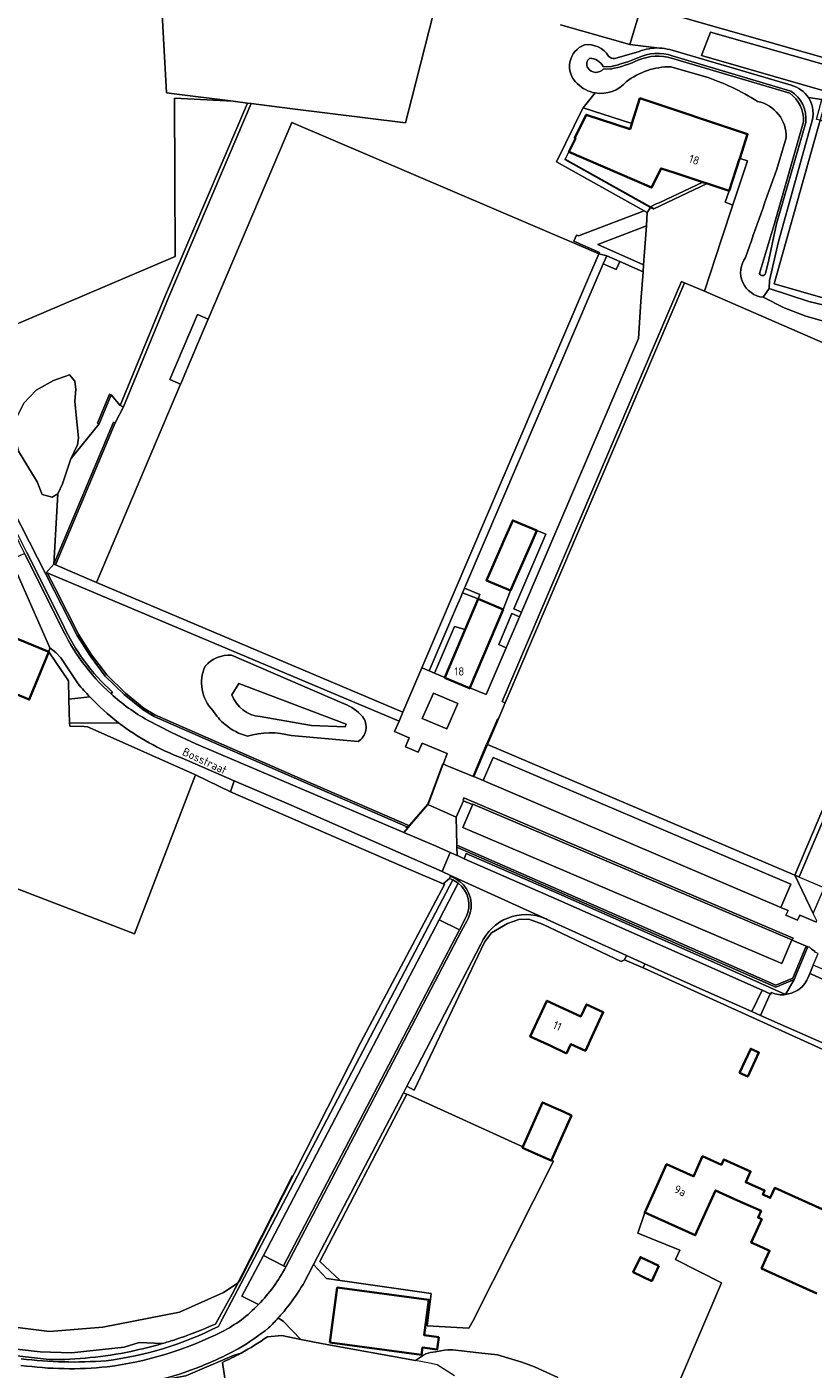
# Model space of a CAD drawing. Extents: x 184422 to 186971, y 345860 to 349088.
# Tile 19 of 59: x 185790 to 185960, y 346821 to 347111. Entities that reach past the tile are written whole.
import ezdxf
from ezdxf.enums import TextEntityAlignment as Align

# ---------------------------------------------------------------- set-up
doc = ezdxf.new("R2010")
doc.units = 0
for name, color, linetype, lineweight in [('B-WE-GR-BEPLANTING_CULTUUR_BOSPLANTSOEN-GV', 90, 'Continuous', 18), ('B-WE-GR-BEPLANTING_CULTUUR_HEESTERS-GV', 90, 'Continuous', 18), ('B-WE-GR-BOUWLAND-GV', 80, 'Continuous', 13), ('B-WE-GR-GRAS-GV', 60, 'Continuous', 13), ('B-WE-GW-TALUD_KRUIN-G', 90, 'Continuous', 18), ('B-WE-IE-TERREINAFSCHEIDING_KUNSTMATIG_HEKWERK-G', 20, 'IE-TERREINAFSCHEIDING-KUNSTMATIG', 18), ('B-WE-IE-TERREINAFSCHEIDING_KUNSTMATIG_MUUR-G', 90, 'IE-TERREINAFSCHEIDING-KUNSTMATIG-DICHT', 18), ('B-WE-IE-TERREINAFSCHEIDING_KUNSTMATIG_MUUR-GV', 90, 'Continuous', 18), ('B-WE-OG-BEBOUWING-GV', 7, 'Continuous', 35), ('B-WE-OG-BEBOUWING-T18', 1, 'Continuous', 18), ('B-WE-OG-BEBOUWING_SCHUUR-GV', 7, 'Continuous', 35), ('B-WE-OG-TERREIN_CULTUURSCHEIDING-GV', 7, 'Continuous', 18), ('B-WE-OG-TERREIN_ERF-GV', 7, 'Continuous', 18), ('B-WE-OG-TOPOGRAFIE-T18', 1, 'Continuous', 18), ('B-WE-OG-WEG-GV', 7, 'Continuous', 18), ('B-WE-VH-VERHARDING_ASFALT-GV', 252, 'Continuous', 18), ('B-WE-VH-VERHARDING_BETON-GV', 252, 'Continuous', 18), ('B-WE-VH-VERHARDING_BETONSTRAATSTEEN-GV', 252, 'Continuous', 18), ('B-WE-VH-VERHARDING_GRASBETONSTEEN-GV', 70, 'Continuous', 18), ('B-WE-VH-VERHARDING_HALFVERHARDING-GV', 252, 'Continuous', 18), ('B-WE-VH-VERHARDING_HALFVERHARDING_GRIND-GV', 252, 'Continuous', 18), ('B-WE-VH-VERHARDING_OPEN-GV', 252, 'Continuous', 18), ('B-WE-VH-VERHARDING_TEGEL-GV', 252, 'Continuous', 18)]:
    doc.layers.add(name, color=color, linetype=linetype, lineweight=lineweight)
doc.styles.add('NLCS-ISO-M1000-T18', font='NLCS-ISO.ttf', dxfattribs={"height": 1.8})
doc.linetypes.add('IE-TERREINAFSCHEIDING-KUNSTMATIG', pattern='A,4,[82,NLCS.SHX,S=0.75,R=90,X=0,Y=0],4,-2', length=10)
doc.linetypes.add('IE-TERREINAFSCHEIDING-KUNSTMATIG-DICHT', pattern='A,8,-1,[82,NLCS.SHX,S=0.75,R=90,X=0,Y=0],-1', length=10)

msp = doc.modelspace()

# ---------------------------------------------------------------- linework, layer by layer
at = {"layer": 'B-WE-GR-BEPLANTING_CULTUUR_BOSPLANTSOEN-GV', "flags": 128}
for points in [[(185770.043, 347039.923), (185770.172, 347039.644), (185788.298, 347047.383), (185822.107, 347061.819), (185821.959, 347096.008), (185834.659, 347095.369), (185821.856, 347096.975), (185820.196, 347097.183), (185817.703, 347142.976), (185813.315, 347142.683), (185808.541, 347142.506), (185805.403, 347142.154), (185785.35, 347139.655), (185777.542, 347139.07), (185764.353, 347138.174), (185759.487, 347137.771), (185755.932, 347137.057), (185755.437, 347137.105), (185787.598, 347048.943)], [(185907.67, 346891.437), (185906.75, 346889.439), (185906.443, 346889.58), (185903.446, 346890.958), (185898.903, 346893.047), (185902.481, 346900.828), (185909.84, 346897.418), (185911.072, 346900.015), (185914.688, 346898.312), (185912.558, 346893.789), (185910.811, 346889.99)], [(185875.599, 346825.84), (185875.379, 346824.218), (185855.531, 346826.888), (185857.14, 346838.757), (185876.988, 346836.087), (185875.955, 346828.468), (185879.112, 346828.038), (185878.766, 346825.396)]]:
    msp.add_lwpolyline(points, close=True, dxfattribs=at)
for points in [[(185964.368, 346889.244), (185923.33, 346907.9), (185919.261, 346909.642), (185918.567, 346909.267), (185901.514, 346917.348), (185898.564, 346918.488), (185896.399, 346918.393), (185893.948, 346917.488), (185890.529, 346915.516), (185889.002, 346913.508), (185873.759, 346881.488), (185872.198, 346882.307), (185871.453, 346880.887), (185872.168, 346880.636), (185873.859, 346879.865), (185897.269, 346869.187)], [(185897.269, 346869.187), (185901.555, 346878.807), (185906.122, 346876.772), (185907.802, 346876.023), (185903.491, 346866.349), (185903.926, 346866.151), (185886.464, 346831.491), (185885.605, 346829.979), (185876.599, 346830.499), (185877.458, 346837.507), (185857.807, 346840.284), (185854.809, 346840.707), (185851.992, 346843.753), (185849.753, 346839.471)], [(185926.736, 346808.211), (185940.24, 346839.81), (185930.319, 346844.862), (185931.249, 346846.882), (185922.18, 346850.557), (185923.653, 346855.009), (185926.307, 346860.892), (185928.363, 346865.45), (185934.088, 346862.867), (185934.197, 346862.818), (185936.171, 346867.194), (185940.245, 346865.356), (185940.763, 346866.505), (185946.552, 346863.894), (185945.503, 346861.569), (185949.56, 346859.74), (185949.185, 346858.91), (185950.205, 346858.45), (185950.808, 346858.178), (185951.795, 346860.366), (185967.929, 346853.088)], [(185844.397, 346832.209), (185845.534, 346831.4), (185849.243, 346827.541), (185851.528, 346827.112), (185854.107, 346826.627), (185874.081, 346822.988), (185875.783, 346824.185), (185876.288, 346824.459), (185877.313, 346824.706), (185878.368, 346824.872), (185879.514, 346825.091), (185880.313, 346825.243), (185881.054, 346825.318), (185882.176, 346825.329), (185887.751, 346824.671), (185891.793, 346824.196), (185894.924, 346823.312), (185897.049, 346822.67), (185899.822, 346821.628), (185904.838, 346819.289)]]:
    msp.add_lwpolyline(points, dxfattribs=at)
at = {"layer": 'B-WE-GR-BEPLANTING_CULTUUR_BOSPLANTSOEN-GV'}
for points in [[(185849.753, 346839.471, -0.033248), (185846.346, 346834.514)], [(185846.346, 346834.514, -0.0169248), (185844.397, 346832.209)]]:
    msp.add_lwpolyline(points, format="xyb", dxfattribs=at)
at = {"layer": 'B-WE-GR-BEPLANTING_CULTUUR_HEESTERS-GV', "flags": 128}
for points in [[(185810.179, 347029.56), (185810.918, 347029.254), (185820.758, 347053.066), (185838.539, 347094.882), (185837.721, 347094.985), (185820.032, 347053.404)], [(185808.261, 347031.852), (185807.891, 347032.004), (185805.32, 347025.758), (185805.69, 347025.606)], [(185796.241, 346995.107), (185809.138, 347025.78), (185808.769, 347025.936), (185795.872, 346995.263)], [(185794.063, 346993.2), (185795.932, 346989.558), (185800.93, 346979.785), (185803.699, 346975.382), (185806.977, 346971.012), (185811.071, 346967.04), (185815.164, 346963.711), (185817.515, 346962.289), (185817.695, 346962.21), (185817.697, 346962.209), (185849.463, 346948.321), (185872.4, 346938.356), (185872.489, 346938.318), (185872.753, 346938.622), (185849.595, 346948.7), (185817.699, 346962.646), (185815.396, 346964.038), (185811.334, 346967.342), (185807.279, 346971.277), (185804.027, 346975.611), (185801.278, 346979.982), (185796.213, 346989.887), (185794.403, 346993.402)], [(185923.649, 346916.622), (185883.024, 346934.462), (185883.034, 346934.021), (185883.146, 346933.972), (185905.241, 346924.312), (185937.481, 346910.078), (185951.966, 346903.726), (185955.947, 346905.378), (185958.855, 346912.313), (185958.491, 346912.499), (185955.642, 346905.685), (185951.97, 346904.161)]]:
    msp.add_lwpolyline(points, close=True, dxfattribs=at)
at = {"layer": 'B-WE-GR-BOUWLAND-GV', "flags": 128}
for points in [[(185817.703, 347142.976), (185820.196, 347097.183), (185821.856, 347096.975), (185834.659, 347095.369), (185837.721, 347094.985), (185838.539, 347094.882), (185846.911, 347093.832), (185871.879, 347090.7), (185873.24, 347096.017), (185879.85, 347121.846)], [(185771.234, 346832.233), (185794.928, 346829.25), (185806.473, 346830.192), (185823.018, 346833.441), (185832.581, 346837.722), (185835.693, 346839.805), (185835.957, 346839.983), (185862.155, 346891.726), (185880.37, 346925.936), (185880.066, 346926.07), (185873.127, 346929.073), (185834.043, 346945.99), (185826.486, 346949.713), (185813.279, 346915.285), (185751.126, 346939.18)]]:
    msp.add_lwpolyline(points, dxfattribs=at)
at = {"layer": 'B-WE-GR-GRAS-GV', "flags": 128}
msp.add_lwpolyline([(185855.606, 346842.345), (185857.807, 346840.284), (185877.458, 346837.507), (185876.599, 346830.499), (185885.605, 346829.979), (185886.464, 346831.491), (185903.926, 346866.151), (185903.491, 346866.349), (185903.436, 346866.226), (185901.757, 346866.974), (185897.19, 346869.009), (185897.269, 346869.187), (185873.859, 346879.865), (185872.168, 346880.636), (185853.413, 346844.4)], close=True, dxfattribs=at)
for points in [[(185819.292, 346826.663), (185814.305, 346826.893), (185811.038, 346825.913), (185799.649, 346824.665), (185792.896, 346824.906), (185760.993, 346828.468), (185722.804, 346832.58), (185692.14, 346836.056), (185691.101, 346835.634), (185689.865, 346835.131), (185794.873, 346823.199)], [(185904.838, 346819.289), (185899.822, 346821.628), (185897.049, 346822.67), (185894.924, 346823.312), (185891.793, 346824.196), (185887.751, 346824.671), (185882.176, 346825.329), (185881.054, 346825.318), (185880.313, 346825.243), (185879.514, 346825.091), (185878.368, 346824.872), (185877.313, 346824.706), (185876.288, 346824.459), (185875.783, 346824.185), (185874.081, 346822.988), (185854.107, 346826.627), (185851.528, 346827.112), (185849.243, 346827.541), (185845.127, 346828.415), (185842.044, 346828.155)], [(185834.343, 346823.931), (185824.365, 346819.65), (185820.037, 346818.891), (185816.864, 346818.411)], [(185817.795, 346815.169), (185832.813, 346819.163), (185832.336, 346822.601)], [(185832.336, 346822.601), (185832.813, 346819.163)]]:
    msp.add_lwpolyline(points, dxfattribs=at)
at = {"layer": 'B-WE-GR-GRAS-GV'}
for points in [[(185812.494, 346824.968, 0.0189014), (185819.292, 346826.663)], [(185842.044, 346828.155, -0.0312776), (185836.385, 346824.593)], [(185794.873, 346823.199, 0.0267497), (185803.731, 346823.614)], [(185803.731, 346823.614, 0.0266833), (185812.494, 346824.968)], [(185832.336, 346822.601, 0.0211117), (185836.385, 346824.593)], [(185836.385, 346824.593, -0.0211117), (185832.336, 346822.601)], [(185836.385, 346824.593, 0.0459412), (185834.343, 346823.931)]]:
    msp.add_lwpolyline(points, format="xyb", dxfattribs=at)
at = {"layer": 'B-WE-GW-TALUD_KRUIN-G'}
for points in [[(185910.636, 347107.571, 0.5655643), (185909.022, 347099.214)], [(185915.827, 347105.153, 0.2927173), (185910.636, 347107.571)], [(185917.211, 347104.643, -0.2858126), (185915.827, 347105.153)], [(185926.823, 347106.881, 0.1106808), (185922.432, 347106.113)], [(185929.041, 347106.53, 0.0554926), (185926.823, 347106.881)], [(185919.653, 347099.593, -0.1650051), (185929.308, 347102.839)], [(185909.022, 347099.214, 0.1563118), (185912.932, 347097.169)], [(185912.932, 347097.169, 0.2645319), (185919.653, 347099.593)], [(185936.578, 347100.761, -0.057696), (185948.059, 347095.351)], [(185959.037, 347096.162, 0.1860862), (185955.336, 347098.835)], [(185948.059, 347095.351, -0.3616192), (185954.257, 347087.475)], [(185959.641, 347090.412, 0.2407069), (185959.037, 347096.162)], [(185952.245, 347080.669, 0.0058636), (185945.464, 347061.603)], [(185945.464, 347061.603, 0.583628), (185949.277, 347052.969)], [(185834.274, 346975.568, 0.2291183), (185828.57, 346973.168)], [(185828.57, 346973.168, 0.309739), (185830.217, 346963.623)], [(185862.591, 346962.286, 0.1306418), (185858.645, 346965.008)], [(185830.217, 346963.623, 0.0799447), (185832.911, 346960.539)], [(185861.669, 346956.866, 0.4455511), (185862.591, 346962.286)], [(185832.911, 346960.539, 0.1065437), (185837.735, 346958.023)], [(185837.735, 346958.023, -0.1388309), (185847.193, 346958.166)], [(185821.804, 346827.431, 0.0283682), (185830.792, 346830.888)], [(185812.494, 346824.968, 0.0189014), (185819.292, 346826.663)], [(185819.292, 346826.663, 0.0069983), (185821.804, 346827.431)], [(185794.873, 346823.199, 0.0267497), (185803.731, 346823.614)], [(185803.731, 346823.614, 0.0266833), (185812.494, 346824.968)]]:
    msp.add_lwpolyline(points, format="xyb", dxfattribs=at)
at = {"layer": 'B-WE-GW-TALUD_KRUIN-G', "flags": 128}
for points in [[(185922.432, 347106.113), (185917.211, 347104.643)], [(185955.336, 347098.835), (185929.041, 347106.53)], [(185929.308, 347102.839), (185936.578, 347100.761)], [(185950.555, 347054.883), (185950.619, 347056.603), (185952.542, 347065.061), (185959.641, 347090.412)], [(185954.257, 347087.475), (185952.245, 347080.669)], [(185858.645, 346965.008), (185834.274, 346975.568)], [(185847.193, 346958.166), (185861.669, 346956.866)], [(185689.865, 346835.131), (185794.873, 346823.199)]]:
    msp.add_lwpolyline(points, dxfattribs=at)
at = {"layer": 'B-WE-IE-TERREINAFSCHEIDING_KUNSTMATIG_HEKWERK-G', "flags": 128}
for points in [[(185891.785, 346961.757), (185889.45, 346956.341)], [(185886.55, 346949.384), (185889.45, 346956.341)], [(185872.4, 346938.356), (185876.716, 346943.307), (185880.007, 346952.055), (185880.063, 346952.03)], [(185880.063, 346952.03), (185880.95, 346951.638), (185881.673, 346951.328), (185885.523, 346949.717), (185886.535, 346949.347), (185886.55, 346949.384)], [(185871.912, 346938.504), (185872.255, 346938.189), (185872.4, 346938.356)], [(185956.094, 346927.989), (185963.029, 346925.038)], [(185834.442, 346837.341), (185847.46, 346862.994)], [(185851.528, 346827.112), (185849.243, 346827.541)], [(185854.107, 346826.627), (185851.528, 346827.112)], [(185874.081, 346822.988), (185854.107, 346826.627)], [(185877.089, 346822.44), (185874.081, 346822.988)], [(185878.719, 346822.032), (185877.089, 346822.44)], [(185882.494, 346819.694), (185878.719, 346822.032)]]:
    msp.add_lwpolyline(points, dxfattribs=at)
at = {"layer": 'B-WE-IE-TERREINAFSCHEIDING_KUNSTMATIG_MUUR-G', "flags": 128}
for points in [[(185942.712, 347072.94), (185945.835, 347082.451), (185944.491, 347082.897)], [(185944.491, 347082.897), (185944.178, 347083.001)]]:
    msp.add_lwpolyline(points, dxfattribs=at)
at = {"layer": 'B-WE-IE-TERREINAFSCHEIDING_KUNSTMATIG_MUUR-GV', "flags": 128}
msp.add_lwpolyline([(185924.713, 347072.477), (185924.862, 347072.393), (185925.482, 347072.095), (185925.618, 347072.138), (185924.876, 347072.553), (185906.41, 347082.874), (185906.36, 347082.785), (185906.347, 347082.762)], close=True, dxfattribs=at)
at = {"layer": 'B-WE-OG-BEBOUWING-GV', "flags": 128}
for points in [[(185937.157, 347077.576), (185941.896, 347076.022), (185944.147, 347082.905), (185944.178, 347083.001), (185945.906, 347088.286), (185922.611, 347096.018), (185920.853, 347090.546), (185920.834, 347090.487), (185920.473, 347089.362), (185910.999, 347092.462), (185908.51, 347087.427), (185908.672, 347087.35), (185907.262, 347084.397), (185925.135, 347076.698), (185927.189, 347080.845), (185929.946, 347079.941), (185936.246, 347077.875)], [(185894.644, 346989.533), (185898.105, 346997.417), (185899.239, 347000), (185900.345, 347002.519), (185895.112, 347004.716), (185893.041, 347000), (185892.872, 346999.614), (185889.416, 346991.719)], [(185880.391, 346970.675), (185885.782, 346968.389), (185885.826, 346968.492), (185892.996, 346985.428), (185887.605, 346987.714), (185884.823, 346981.143), (185880.417, 346970.737)], [(185906.75, 346889.439), (185907.67, 346891.437), (185910.811, 346889.99), (185912.558, 346893.789), (185914.688, 346898.312), (185911.072, 346900.015), (185909.84, 346897.418), (185902.481, 346900.828), (185898.903, 346893.047), (185903.446, 346890.958), (185906.443, 346889.58)], [(185944.146, 346885.216), (185945.919, 346884.404), (185948.336, 346889.613), (185946.562, 346890.424)], [(185897.19, 346869.009), (185901.757, 346866.974), (185903.436, 346866.226), (185903.491, 346866.349), (185907.802, 346876.023), (185906.122, 346876.772), (185901.555, 346878.807), (185897.269, 346869.187)], [(185855.531, 346826.888), (185875.379, 346824.218), (185875.599, 346825.84), (185878.766, 346825.396), (185879.112, 346828.038), (185875.955, 346828.468), (185876.988, 346836.087), (185857.14, 346838.757)]]:
    msp.add_lwpolyline(points, close=True, dxfattribs=at)
for points in [[(185786.687, 346967.537), (185790.543, 346965.949), (185794.805, 346976.302), (185779.374, 346982.645)], [(185967.929, 346853.088), (185951.795, 346860.366), (185950.808, 346858.178), (185950.205, 346858.45), (185949.185, 346858.91), (185949.56, 346859.74), (185945.503, 346861.569), (185946.552, 346863.894), (185940.763, 346866.505), (185940.245, 346865.356), (185936.171, 346867.194), (185934.197, 346862.818), (185934.088, 346862.867), (185928.363, 346865.45), (185926.307, 346860.892), (185923.653, 346855.009), (185934.586, 346850.077), (185938.968, 346859.791), (185943.733, 346857.642), (185948.808, 346855.353), (185948.151, 346853.898), (185948.952, 346853.537), (185946.689, 346848.521), (185949.109, 346847.429), (185950.641, 346846.738), (185949.779, 346844.827), (185948.914, 346842.909), (185960.899, 346837.503)]]:
    msp.add_lwpolyline(points, dxfattribs=at)
at = {"layer": 'B-WE-OG-BEBOUWING_SCHUUR-GV', "flags": 128}
msp.add_lwpolyline([(185926.72, 346843.479), (185922.727, 346845.375), (185921.162, 346842.08), (185925.156, 346840.184)], close=True, dxfattribs=at)
at = {"layer": 'B-WE-OG-TERREIN_CULTUURSCHEIDING-GV', "flags": 128}
for points in [[(185879.85, 347121.846), (185873.24, 347096.017), (185871.879, 347090.7), (185846.911, 347093.832), (185838.539, 347094.882), (185820.758, 347053.066), (185810.918, 347029.254), (185809.138, 347025.78), (185796.241, 346995.107), (185805.071, 346991.294), (185823.274, 347034.211), (185820.954, 347035.205), (185826.906, 347049.219), (185829.235, 347048.242), (185847.357, 347090.805), (185908.355, 347064.706), (185911.422, 347063.396), (185913.739, 347062.39)], [(185926.823, 347106.881), (185920.415, 347107.632), (185905.452, 347111.913)], [(185922.432, 347106.113), (185917.211, 347104.643)], [(185917.211, 347104.643), (185922.432, 347106.113)], [(185955.336, 347098.835), (185929.041, 347106.53)], [(185929.447, 347104.723), (185955, 347097.134)], [(185955, 347097.134), (185929.447, 347104.723)], [(185955.213, 347097.574), (185929.613, 347105.208)], [(185929.613, 347105.208), (185955.213, 347097.574)], [(185916.171, 347102.818), (185914.685, 347102.887)], [(185914.685, 347102.887), (185916.171, 347102.818)], [(185914.702, 347102.365), (185916.259, 347102.334)], [(185916.259, 347102.334), (185914.702, 347102.365)], [(185936.578, 347100.761), (185929.308, 347102.839)], [(185929.308, 347102.839), (185936.578, 347100.761)], [(185789.258, 347029.967), (185792.051, 347032.892), (185795.745, 347034.95), (185799.236, 347036.165), (185800.401, 347034.837), (185800.616, 347033.002), (185800.373, 347030.533), (185800.732, 347026.742), (185801.197, 347022.601), (185800.977, 347021.029), (185799.549, 347018.049), (185805.69, 347025.606), (185805.32, 347025.758), (185807.891, 347032.004), (185808.261, 347031.852), (185810.179, 347029.56), (185820.032, 347053.404), (185837.721, 347094.985), (185834.659, 347095.369), (185821.959, 347096.008), (185822.107, 347061.819), (185788.298, 347047.383)], [(185913.739, 347062.39), (185913.853, 347062.656), (185908.345, 347065.138), (185908.916, 347066.423), (185909.357, 347066.234), (185923.518, 347071.672), (185904.551, 347082.235), (185910.323, 347093.99), (185910.345, 347093.983), (185912.932, 347097.169)], [(185912.932, 347097.169), (185910.345, 347093.983), (185920.853, 347090.546), (185922.611, 347096.018), (185945.906, 347088.286), (185944.178, 347083.001), (185944.491, 347082.897), (185945.835, 347082.451), (185942.712, 347072.94), (185940.253, 347065.506), (185936.54, 347054.262), (185998.322, 347027.405)], [(185968.941, 347050.927), (185951.619, 347055.881), (185961.579, 347091.292), (185960.777, 347091.398), (185961.968, 347095.715), (185959.037, 347096.162)], [(185957.951, 347090.93), (185951.705, 347068.964), (185948.464, 347058.09)], [(185948.464, 347058.09), (185951.705, 347068.964), (185957.951, 347090.93)], [(185949.277, 347052.969), (185950.555, 347054.883), (185950.619, 347056.603), (185952.542, 347065.061), (185959.641, 347090.412)], [(185949.794, 347058.132), (185950.455, 347061.048), (185952.148, 347068.872), (185958.46, 347090.761)], [(185958.46, 347090.761), (185952.148, 347068.872), (185950.455, 347061.048), (185949.794, 347058.132)], [(185959.641, 347090.412), (185952.542, 347065.061), (185950.619, 347056.603), (185950.555, 347054.883), (185959.132, 347052.093), (185967.89, 347049.939)], [(185952.245, 347080.669), (185954.257, 347087.475)], [(185954.257, 347087.475), (185952.245, 347080.669)], [(185967.89, 347049.939), (185959.132, 347052.093), (185950.555, 347054.883), (185949.277, 347052.969), (185953.775, 347050.701), (185958.471, 347048.879), (185963.322, 347047.52)], [(185963.322, 347047.52), (185958.471, 347048.879), (185953.775, 347050.701), (185949.277, 347052.969)], [(185783.474, 347013.838), (185790.574, 347000), (185794.063, 346993.2), (185795.872, 346995.263), (185796.737, 347010.454), (185795.506, 347009.71), (185793.3, 347010.333), (185792.245, 347013.054), (185790.194, 347016.348), (185788.179, 347019.654)], [(185858.645, 346965.008), (185834.274, 346975.568)], [(185834.274, 346975.568), (185858.645, 346965.008)], [(185834.374, 346966.978), (185835.874, 346969.448), (185859.054, 346960.663), (185858.885, 346960.065), (185851.562, 346960.376), (185840.442, 346962.279)], [(185840.442, 346962.279), (185851.562, 346960.376), (185858.885, 346960.065), (185859.054, 346960.663), (185835.874, 346969.448), (185834.374, 346966.978)], [(185847.193, 346958.166), (185861.669, 346956.866)], [(185861.669, 346956.866), (185847.193, 346958.166)], [(185677.852, 346867.485), (185678.892, 346862.42), (185682.949, 346852.747), (185690.129, 346837.783), (185690.891, 346835.945), (185691.101, 346835.634), (185692.14, 346836.056), (185722.804, 346832.58), (185760.993, 346828.468), (185792.896, 346824.906), (185799.649, 346824.665), (185811.038, 346825.913), (185814.305, 346826.893), (185819.292, 346826.663)], [(185830.792, 346830.888), (185831.664, 346832.43), (185834.442, 346837.341), (185835.693, 346839.805), (185832.581, 346837.722), (185823.018, 346833.441), (185806.473, 346830.192), (185794.928, 346829.25), (185771.234, 346832.233), (185706.833, 346839.843), (185688.609, 346842.805), (185677.852, 346867.485)]]:
    msp.add_lwpolyline(points, dxfattribs=at)
for points in [[(185970.383, 347088.762), (185973.347, 347100.238), (185937.874, 347110.341), (185935.899, 347105.251), (185963.168, 347097.428), (185962.722, 347095.528), (185961.579, 347091.292)], [(185871.344, 346963.242), (185875.469, 346972.849), (185910.406, 347054.63), (185913.739, 347062.39), (185911.422, 347063.396), (185908.355, 347064.706), (185847.357, 347090.805), (185829.235, 347048.242), (185827.93, 347045.235), (185824.535, 347037.242), (185823.303, 347034.278), (185823.274, 347034.211), (185805.071, 346991.294)], [(185923.993, 347068.458), (185913.469, 347064.37), (185923.387, 347059.955)], [(185887.605, 346987.714), (185892.996, 346985.428), (185894.644, 346989.533), (185889.416, 346991.719), (185892.872, 346999.614), (185893.041, 347000), (185895.112, 347004.716), (185900.345, 347002.519), (185902.289, 347001.736), (185895.358, 346985.556), (185896.967, 346984.86), (185922.272, 347044.087), (185922.836, 347052.052), (185923.282, 347058.447), (185918.269, 347060.675), (185917.471, 347058.982), (185914.678, 347060.232), (185912.263, 347054.665), (185884.651, 346990.075), (185888.013, 346988.678)], [(185932.249, 347056.086), (185932.101, 347055.739), (185893.469, 346965.237), (185891.557, 346960.788), (185889.641, 346956.26), (185956.094, 346927.989), (185974.193, 346970.644), (185974.221, 346970.711), (185975.435, 346973.7), (185978.822, 346981.686), (185980.19, 346984.68), (185998.322, 347027.405), (185936.54, 347054.262)], [(185796.737, 347010.454), (185797.744, 347012.626), (185798.702, 347015.619), (185799.549, 347018.049), (185800.977, 347021.029), (185801.197, 347022.601), (185800.732, 347026.742), (185800.373, 347030.533), (185800.616, 347033.002), (185800.401, 347034.837), (185799.236, 347036.165), (185795.745, 347034.95), (185792.051, 347032.892), (185789.258, 347029.967), (185787.258, 347025.9), (185787.179, 347023.846), (185788.179, 347019.654), (185790.194, 347016.348), (185792.245, 347013.054), (185793.3, 347010.333), (185795.506, 347009.71)], [(185796.737, 347010.454), (185795.872, 346995.263), (185808.769, 347025.936), (185809.138, 347025.78), (185810.918, 347029.254), (185810.179, 347029.56), (185808.261, 347031.852), (185805.69, 347025.606), (185799.549, 347018.049), (185798.702, 347015.619), (185797.744, 347012.626)], [(186003.511, 347029.966), (185998.322, 347027.405), (185999.243, 347027.014), (185981.805, 346985.926), (185983.787, 346984.135), (185976.958, 346967.816), (185974.469, 346968.735), (185957.015, 346927.598), (185956.094, 346927.989), (185960.106, 346919.659), (186006.8, 347028.585)], [(185974.193, 346970.644), (185956.094, 346927.989), (185957.015, 346927.598), (185974.469, 346968.735), (185976.958, 346967.816), (185983.787, 346984.135), (185981.805, 346985.926), (185999.243, 347027.014), (185998.322, 347027.405), (185980.19, 346984.68), (185982.492, 346983.716), (185976.519, 346969.659)], [(185871.344, 346963.242), (185805.071, 346991.294), (185796.241, 346995.107), (185795.872, 346995.263), (185794.063, 346993.2), (185794.403, 346993.402), (185870.506, 346961.291)], [(185876.766, 346943.246), (185876.779, 346943.261), (185880.063, 346952.03), (185880.097, 346952.119), (185880.899, 346954.262), (185875.494, 346956.524), (185874.627, 346954.574), (185871.908, 346955.759), (185872.707, 346957.677), (185869.547, 346959.056), (185870.506, 346961.291), (185794.403, 346993.402), (185796.213, 346989.887), (185801.278, 346979.982), (185804.027, 346975.611), (185807.279, 346971.277), (185811.334, 346967.342), (185815.396, 346964.038), (185817.699, 346962.646), (185849.595, 346948.7), (185872.753, 346938.622)], [(185877.013, 346972.165), (185878.156, 346971.667), (185882.51, 346981.766), (185884.823, 346981.143), (185887.605, 346987.714), (185885.198, 346988.666), (185884.241, 346989.072), (185883.843, 346988.137), (185882.957, 346986.048)], [(185896.538, 346983.854), (185894.922, 346984.547), (185892.071, 346977.836), (185893.666, 346977.133)], [(185877.935, 346967.378), (185875.54, 346961.859), (185880.877, 346959.63), (185883.245, 346965.116)], [(185886.678, 346949.33), (185888.721, 346948.443), (185890.884, 346953.426), (185955.216, 346926.015), (185953.11, 346920.98), (185954.634, 346920.34), (185954.189, 346919.321), (185956.717, 346918.262), (185957.163, 346919.301), (185960.759, 346917.797), (185960.853, 346918.109), (185960.106, 346919.659), (185956.094, 346927.989), (185889.641, 346956.26)], [(185851.992, 346843.753), (185854.809, 346840.707), (185857.807, 346840.284), (185855.606, 346842.345), (185853.413, 346844.4), (185872.168, 346880.636), (185871.453, 346880.887), (185858.55, 346856.29)]]:
    msp.add_lwpolyline(points, close=True, dxfattribs=at)
at = {"layer": 'B-WE-OG-TERREIN_CULTUURSCHEIDING-GV'}
for points in [[(185910.636, 347107.571, 0.5655643), (185909.022, 347099.214)], [(185909.022, 347099.214, -0.5655643), (185910.636, 347107.571)], [(185915.827, 347105.153, 0.2927173), (185910.636, 347107.571)], [(185910.636, 347107.571, -0.2927173), (185915.827, 347105.153)], [(185911.749, 347104.696, 0.3863293), (185911.359, 347102.578)], [(185911.359, 347102.578, -0.3863293), (185911.749, 347104.696)], [(185914.685, 347102.887, 0.2577697), (185911.749, 347104.696)], [(185911.749, 347104.696, -0.2577697), (185914.685, 347102.887)], [(185917.211, 347104.643, -0.2858126), (185915.827, 347105.153)], [(185915.827, 347105.153, 0.2858126), (185917.211, 347104.643)], [(185922.185, 347104.79, -0.0443718), (185916.171, 347102.818)], [(185916.171, 347102.818, 0.0443718), (185922.185, 347104.79)], [(185916.259, 347102.334, 0.0614507), (185922.379, 347104.348)], [(185922.379, 347104.348, -0.0614507), (185916.259, 347102.334)], [(185929.613, 347105.208, 0.1917515), (185922.185, 347104.79)], [(185922.185, 347104.79, -0.1917515), (185929.613, 347105.208)], [(185922.379, 347104.348, -0.1608485), (185929.447, 347104.723)], [(185929.447, 347104.723, 0.1608485), (185922.379, 347104.348)], [(185926.823, 347106.881, 0.1106808), (185922.432, 347106.113)], [(185922.432, 347106.113, -0.1106808), (185926.823, 347106.881)], [(185929.041, 347106.53, 0.0554926), (185926.823, 347106.881)], [(185911.359, 347102.578, 0.5111442), (185914.702, 347102.365)], [(185914.702, 347102.365, -0.5111442), (185911.359, 347102.578)], [(185929.308, 347102.839, 0.1650051), (185919.653, 347099.593)], [(185919.653, 347099.593, -0.1650051), (185929.308, 347102.839)], [(185909.022, 347099.214, 0.1563118), (185912.932, 347097.169)], [(185912.932, 347097.169, -0.1563118), (185909.022, 347099.214)], [(185919.653, 347099.593, -0.2645319), (185912.932, 347097.169)], [(185912.932, 347097.169, 0.2645319), (185919.653, 347099.593)], [(185948.059, 347095.351, 0.057696), (185936.578, 347100.761)], [(185936.578, 347100.761, -0.057696), (185948.059, 347095.351)], [(185959.037, 347096.162, 0.1860862), (185955.336, 347098.835)], [(185954.257, 347087.475, 0.3616192), (185948.059, 347095.351)], [(185948.059, 347095.351, -0.3616192), (185954.257, 347087.475)], [(185955, 347097.134, -0.2640968), (185957.951, 347090.93)], [(185957.951, 347090.93, 0.2640968), (185955, 347097.134)], [(185958.46, 347090.761, 0.2929483), (185955.213, 347097.574)], [(185955.213, 347097.574, -0.2929483), (185958.46, 347090.761)], [(185959.037, 347096.162, -0.2407069), (185959.641, 347090.412)], [(185959.641, 347090.412, 0.2407069), (185959.037, 347096.162)], [(185945.464, 347061.603, -0.0058636), (185952.245, 347080.669)], [(185952.245, 347080.669, 0.0058636), (185945.464, 347061.603)], [(185949.277, 347052.969, -0.583628), (185945.464, 347061.603)], [(185945.464, 347061.603, 0.583628), (185949.277, 347052.969)], [(185948.464, 347058.09, 0.6480917), (185949.794, 347058.132)], [(185949.794, 347058.132, -0.6480917), (185948.464, 347058.09)], [(185834.274, 346975.568, 0.2291183), (185828.57, 346973.168)], [(185828.57, 346973.168, -0.2291183), (185834.274, 346975.568)], [(185828.57, 346973.168, 0.309739), (185830.217, 346963.623)], [(185830.217, 346963.623, -0.309739), (185828.57, 346973.168)], [(185840.442, 346962.279, -0.2898692), (185834.374, 346966.978)], [(185834.374, 346966.978, 0.2898692), (185840.442, 346962.279)], [(185862.591, 346962.286, 0.1306418), (185858.645, 346965.008)], [(185858.645, 346965.008, -0.1306418), (185862.591, 346962.286)], [(185830.217, 346963.623, 0.0799447), (185832.911, 346960.539)], [(185832.911, 346960.539, -0.0799447), (185830.217, 346963.623)], [(185861.669, 346956.866, 0.4455511), (185862.591, 346962.286)], [(185862.591, 346962.286, -0.4455511), (185861.669, 346956.866)], [(185832.911, 346960.539, 0.1065437), (185837.735, 346958.023)], [(185837.735, 346958.023, -0.1065437), (185832.911, 346960.539)], [(185837.735, 346958.023, -0.1388309), (185847.193, 346958.166)], [(185847.193, 346958.166, 0.1388309), (185837.735, 346958.023)], [(185821.804, 346827.431, 0.0283682), (185830.792, 346830.888)], [(185819.292, 346826.663, 0.0069983), (185821.804, 346827.431)]]:
    msp.add_lwpolyline(points, format="xyb", dxfattribs=at)
at = {"layer": 'B-WE-OG-TERREIN_ERF-GV', "flags": 128}
for points in [[(185905.452, 347111.913), (185920.415, 347107.632), (185922.98, 347115.992)], [(185786.193, 346994.186), (185784.03, 346988.831), (185782.487, 346985.011), (185780.632, 346985.76), (185779.374, 346982.645), (185794.805, 346976.302), (185794.993, 346977.17), (185786.616, 346996.174)], [(185751.126, 346939.18), (185813.279, 346915.285), (185826.486, 346949.713), (185804.795, 346959.344), (185803.146, 346960.076), (185802.39, 346960.102), (185799.28, 346960.211), (185799.278, 346960.275), (185799.26, 346960.829), (185799.091, 346966.063), (185799.051, 346969.986), (185794.805, 346976.302), (185790.543, 346965.949), (185786.687, 346967.537)], [(185960.899, 346837.503), (185948.914, 346842.909), (185949.779, 346844.827), (185950.641, 346846.738), (185949.109, 346847.429), (185946.689, 346848.521), (185948.952, 346853.537), (185948.151, 346853.898), (185948.808, 346855.353), (185943.733, 346857.642), (185938.968, 346859.791), (185934.586, 346850.077), (185923.653, 346855.009), (185922.18, 346850.557), (185931.249, 346846.882), (185930.319, 346844.862), (185940.24, 346839.81), (185926.736, 346808.211)]]:
    msp.add_lwpolyline(points, dxfattribs=at)
at = {"layer": 'B-WE-OG-WEG-GV', "flags": 128}
for points in [[(185871.516, 346937.197), (185872.489, 346938.318), (185872.4, 346938.356), (185849.463, 346948.321), (185817.697, 346962.209), (185817.695, 346962.21), (185817.515, 346962.289), (185815.164, 346963.711), (185811.071, 346967.04), (185806.977, 346971.012), (185803.699, 346975.382), (185800.93, 346979.785), (185795.932, 346989.558), (185794.063, 346993.2), (185790.574, 347000), (185783.474, 347013.838)], [(185789.987, 346997.775), (185797.848, 346982.112)], [(185808.549, 346967.562), (185808.215, 346967.19)], [(185816.096, 346961.501), (185821.297, 346958.866), (185826.577, 346956.389), (185848.581, 346947.038), (185871.516, 346937.197)], [(185831.461, 346830.389), (185832.051, 346831.512), (185839.905, 346846.463), (185863.567, 346891.565), (185882.116, 346926.98), (185881.778, 346927.125), (185881.432, 346927.25), (185880.066, 346926.07), (185880.37, 346925.936), (185862.155, 346891.726), (185835.957, 346839.983), (185835.693, 346839.805), (185834.442, 346837.341), (185831.664, 346832.43), (185830.792, 346830.888)], [(185883.325, 346926.233), (185879.218, 346918.33), (185883.592, 346916.124), (185885.056, 346918.96)], [(185846, 346843.234), (185845.532, 346843.478), (185841.176, 346845.747), (185836.529, 346836.88), (185840.097, 346835.105)], [(185794.873, 346823.199), (185689.865, 346835.131), (185677.118, 346836.579), (185668.799, 346837.55), (185649.862, 346839.399), (185649.252, 346839.458), (185644.645, 346839.881), (185641.715, 346839.574), (185641.933, 346839.061)], [(185842.044, 346828.155), (185845.127, 346828.415), (185849.243, 346827.541), (185845.534, 346831.4), (185844.397, 346832.209)], [(185816.864, 346818.411), (185820.037, 346818.891), (185824.365, 346819.65), (185834.343, 346823.931)]]:
    msp.add_lwpolyline(points, dxfattribs=at)
at = {"layer": 'B-WE-OG-WEG-GV'}
for points in [[(185797.848, 346982.112, 0.1022113), (185808.549, 346967.562)], [(185808.215, 346967.19, 0.0539397), (185816.096, 346961.501)], [(185885.056, 346918.96, 0.3454904), (185883.325, 346926.233)], [(185840.097, 346835.105, 0.0732492), (185846, 346843.234)], [(185844.397, 346832.209, -0.0167404), (185842.313, 346830.052)], [(185807.172, 346822.961, 0.0874176), (185831.461, 346830.389)], [(185830.792, 346830.888, -0.0283682), (185821.804, 346827.431)], [(185842.313, 346830.052, -0.0340278), (185835.726, 346825.519)], [(185819.292, 346826.663, -0.0189014), (185812.494, 346824.968)], [(185821.804, 346827.431, -0.0069983), (185819.292, 346826.663)], [(185835.726, 346825.519, -0.0300418), (185826.624, 346821.339)], [(185836.385, 346824.593, 0.0312776), (185842.044, 346828.155)], [(185788.799, 346823.366, 0.0511128), (185807.172, 346822.961)], [(185803.731, 346823.614, -0.0267497), (185794.873, 346823.199)], [(185812.494, 346824.968, -0.0266833), (185803.731, 346823.614)], [(185834.343, 346823.931, -0.0459412), (185836.385, 346824.593)], [(185826.624, 346821.339, -0.0365281), (185816.864, 346818.411)]]:
    msp.add_lwpolyline(points, format="xyb", dxfattribs=at)
at = {"layer": 'B-WE-OG-WEG-GV', "flags": 128}
for points in [[(185879.817, 346928.734), (185847.189, 346943.089), (185834.885, 346948.408), (185834.043, 346945.99), (185873.127, 346929.073), (185880.066, 346926.07), (185881.432, 346927.25), (185881.655, 346927.736), (185881.628, 346927.937)], [(185955.432, 346913.963), (185953.266, 346908.906), (185884.305, 346938.252), (185886.496, 346943.322), (185886.376, 346943.372), (185886.321, 346943.253), (185884.441, 346944.044), (185882.892, 346940.518), (185882.89, 346940.514), (185883.024, 346934.462), (185923.649, 346916.622), (185951.97, 346904.161), (185955.642, 346905.685), (185958.491, 346912.499), (185958.855, 346912.313), (185958.935, 346912.503), (185955.539, 346913.934), (185955.538, 346913.935)], [(185986.777, 346878.617), (185987.431, 346880.466), (185966.94, 346889.583), (185965.188, 346890.362), (185965.02, 346890.437), (185948.688, 346897.637), (185946.837, 346898.453), (185935.549, 346903.429), (185923.652, 346908.827), (185923.33, 346907.9), (185964.368, 346889.244), (185971.189, 346886.189)]]:
    msp.add_lwpolyline(points, close=True, dxfattribs=at)
at = {"layer": 'B-WE-VH-VERHARDING_ASFALT-GV', "flags": 128}
for points in [[(185797.397, 346981.895), (185789.54, 346997.551), (185786.616, 346996.174), (185794.993, 346977.17), (185796.266, 346976.162), (185797.398, 346974.999), (185801.121, 346969.386)], [(185823.599, 346953.288), (185834.885, 346948.408), (185847.189, 346943.089), (185879.817, 346928.734), (185881.559, 346932.904), (185878.548, 346934.261), (185871.516, 346937.197), (185848.581, 346947.038), (185826.577, 346956.389), (185821.297, 346958.866), (185816.096, 346961.501)], [(185923.652, 346908.827), (185935.549, 346903.429), (185946.837, 346898.453), (185949.007, 346903.083), (185937.501, 346908.202), (185904.563, 346922.782), (185884.585, 346931.541), (185883.128, 346932.197), (185883.074, 346932.221), (185881.559, 346932.904), (185879.817, 346928.734), (185881.628, 346927.937), (185902.107, 346918.603)], [(185902.107, 346918.603), (185881.628, 346927.937), (185881.655, 346927.736), (185882.354, 346927.42), (185883.005, 346927.068), (185883.612, 346926.642), (185883.636, 346926.624)], [(185885.51, 346918.751), (185885.14, 346918.004), (185884.044, 346915.911), (185846, 346843.234)], [(185902.536, 346918.408), (185919.705, 346910.618), (185923.652, 346908.827)], [(185849.753, 346839.471), (185851.992, 346843.753), (185858.55, 346856.29), (185871.453, 346880.887), (185872.198, 346882.307), (185874.414, 346886.53), (185888.232, 346913.076)], [(185964.09, 346903.683), (185964.412, 346904.455), (185959.317, 346906.712), (185958.885, 346905.695)], [(185951.067, 346902.617), (185950.879, 346902.25), (185950.808, 346902.282), (185948.688, 346897.637), (185965.02, 346890.437), (185965.188, 346890.362), (185967.333, 346894.985), (185966.965, 346895.151)], [(185956.623, 346903.01), (185955.422, 346902.432), (185954.124, 346902.138)]]:
    msp.add_lwpolyline(points, dxfattribs=at)
at = {"layer": 'B-WE-VH-VERHARDING_ASFALT-GV'}
for points in [[(185808.215, 346967.19, -0.102143), (185797.397, 346981.895)], [(185801.121, 346969.386, 0.0176186), (185803.611, 346966.568)], [(185803.611, 346966.568, 0.0392115), (185809.84, 346960.95)], [(185816.096, 346961.501, -0.0539397), (185808.215, 346967.19)], [(185809.84, 346960.95, 0.0738184), (185823.599, 346953.288)], [(185883.636, 346926.624, -0.345472), (185885.51, 346918.751)], [(185888.232, 346913.076, -0.4137687), (185902.107, 346918.603)], [(185902.107, 346918.603, -0.0122937), (185902.536, 346918.408)], [(185958.885, 346905.695, -0.1728302), (185956.623, 346903.01)], [(185954.124, 346902.138, -0.133837), (185951.067, 346902.617)], [(185846, 346843.234, -0.0732492), (185840.097, 346835.105)], [(185846.346, 346834.514, 0.033248), (185849.753, 346839.471)], [(185840.097, 346835.105, -0.0874091), (185832.194, 346829.21)], [(185844.397, 346832.209, 0.0169248), (185846.346, 346834.514)], [(185842.313, 346830.052, 0.0167404), (185844.397, 346832.209)], [(185832.194, 346829.21, -0.0850957), (185807.393, 346821.633)], [(185835.726, 346825.519, 0.0340278), (185842.313, 346830.052)], [(185826.624, 346821.339, 0.0300418), (185835.726, 346825.519)], [(185807.393, 346821.633, -0.0597904), (185788.744, 346821.954)], [(185816.864, 346818.411, 0.0365281), (185826.624, 346821.339)]]:
    msp.add_lwpolyline(points, format="xyb", dxfattribs=at)
at = {"layer": 'B-WE-VH-VERHARDING_ASFALT-GV', "flags": 128}
for points in [[(185879.218, 346918.33), (185864.931, 346891.046), (185841.176, 346845.747), (185845.532, 346843.478), (185869.108, 346888.475), (185883.592, 346916.124)], [(185959.317, 346906.712), (185964.412, 346904.455), (185965.19, 346906.328), (185960.072, 346908.489)], [(185948.688, 346897.637), (185950.808, 346902.282), (185949.007, 346903.083), (185946.837, 346898.453)]]:
    msp.add_lwpolyline(points, close=True, dxfattribs=at)
at = {"layer": 'B-WE-VH-VERHARDING_BETON-GV', "flags": 128}
msp.add_lwpolyline([(185937.157, 347077.576), (185936.246, 347077.875), (185926.759, 347073.435), (185926.152, 347073.15), (185924.876, 347072.553), (185925.618, 347072.138)], close=True, dxfattribs=at)
at = {"layer": 'B-WE-VH-VERHARDING_BETONSTRAATSTEEN-GV', "flags": 128}
for points in [[(185886.496, 346943.322), (185955.432, 346913.963), (185955.538, 346913.935), (185955.539, 346913.934), (185955.722, 346914.378), (185884.546, 346944.72), (185884.343, 346944.234), (185884.441, 346944.044), (185886.321, 346943.253), (185886.376, 346943.372)], [(185872.489, 346938.318), (185871.516, 346937.197), (185878.548, 346934.261), (185881.559, 346932.904), (185883.074, 346932.221), (185883.034, 346934.021), (185883.024, 346934.462), (185882.89, 346940.514), (185882.892, 346940.518), (185876.766, 346943.246), (185872.753, 346938.622)]]:
    msp.add_lwpolyline(points, close=True, dxfattribs=at)
for points in [[(185954.124, 346902.138), (185937.892, 346909.425), (185905.034, 346923.915), (185885.031, 346932.692), (185884.585, 346931.541), (185904.563, 346922.782), (185937.501, 346908.202), (185949.007, 346903.083), (185950.808, 346902.282), (185950.879, 346902.25), (185951.067, 346902.617)], [(185883.636, 346926.624), (185883.612, 346926.642), (185883.005, 346927.068), (185882.354, 346927.42), (185881.655, 346927.736), (185881.432, 346927.25), (185881.778, 346927.125), (185882.116, 346926.98)], [(185882.116, 346926.98), (185882.742, 346926.642), (185883.325, 346926.233)], [(185885.056, 346918.96), (185883.592, 346916.124), (185869.108, 346888.475), (185845.532, 346843.478), (185846, 346843.234), (185884.044, 346915.911), (185885.14, 346918.004), (185885.51, 346918.751)]]:
    msp.add_lwpolyline(points, dxfattribs=at)
at = {"layer": 'B-WE-VH-VERHARDING_BETONSTRAATSTEEN-GV'}
for points in [[(185883.325, 346926.233, -0.3454904), (185885.056, 346918.96)], [(185885.51, 346918.751, 0.345472), (185883.636, 346926.624)], [(185951.067, 346902.617, 0.133837), (185954.124, 346902.138)]]:
    msp.add_lwpolyline(points, format="xyb", dxfattribs=at)
at = {"layer": 'B-WE-VH-VERHARDING_GRASBETONSTEEN-GV', "flags": 128}
for points in [[(185797.848, 346982.112), (185789.987, 346997.775), (185788.758, 347000.224), (185779.078, 347019.511), (185778.495, 347020.654), (185778.049, 347020.426), (185778.632, 347019.285), (185788.311, 347000), (185789.54, 346997.551)], [(185789.54, 346997.551), (185797.397, 346981.895)], [(185808.215, 346967.19), (185808.549, 346967.562)]]:
    msp.add_lwpolyline(points, dxfattribs=at)
at = {"layer": 'B-WE-VH-VERHARDING_GRASBETONSTEEN-GV'}
for points in [[(185808.549, 346967.562, -0.1022113), (185797.848, 346982.112)], [(185797.397, 346981.895, 0.102143), (185808.215, 346967.19)]]:
    msp.add_lwpolyline(points, format="xyb", dxfattribs=at)
at = {"layer": 'B-WE-VH-VERHARDING_HALFVERHARDING-GV', "flags": 128}
for points in [[(185922.98, 347115.992), (185993.369, 347095.995), (185993.398, 347096.094), (185998.52, 347113.835), (185927.964, 347133.731)], [(185961.579, 347091.292), (185951.619, 347055.881), (185968.941, 347050.927), (185977.566, 347081.81), (185978.83, 347086.335), (185970.383, 347088.762)]]:
    msp.add_lwpolyline(points, close=True, dxfattribs=at)
at = {"layer": 'B-WE-VH-VERHARDING_HALFVERHARDING_GRIND-GV', "flags": 128}
for points in [[(185801.121, 346969.386), (185797.398, 346974.999), (185796.266, 346976.162), (185794.993, 346977.17), (185794.805, 346976.302)], [(185794.805, 346976.302), (185799.051, 346969.986), (185799.091, 346966.063), (185803.611, 346966.568)], [(185803.611, 346966.568), (185799.091, 346966.063), (185799.26, 346960.829), (185809.84, 346960.95)], [(185809.84, 346960.95), (185799.26, 346960.829)], [(185799.26, 346960.829), (185799.278, 346960.275), (185799.28, 346960.211), (185802.39, 346960.102), (185803.146, 346960.076), (185804.795, 346959.344), (185826.486, 346949.713), (185834.043, 346945.99), (185834.885, 346948.408), (185823.599, 346953.288)], [(185888.232, 346913.076), (185874.414, 346886.53), (185872.198, 346882.307), (185873.759, 346881.488), (185889.002, 346913.508), (185890.529, 346915.516), (185893.948, 346917.488), (185896.399, 346918.393), (185898.564, 346918.488), (185901.514, 346917.348), (185918.567, 346909.267), (185919.261, 346909.642), (185919.705, 346910.618), (185902.536, 346918.408)], [(185958.885, 346905.695), (185959.317, 346906.712), (185960.072, 346908.489), (185961.158, 346911.002), (185960.428, 346911.328), (185960.473, 346911.451), (185959.732, 346912.006), (185959.253, 346912.369), (185958.935, 346912.503), (185958.855, 346912.313), (185955.947, 346905.378), (185954.124, 346902.138)], [(185954.124, 346902.138), (185955.422, 346902.432), (185956.623, 346903.01)]]:
    msp.add_lwpolyline(points, dxfattribs=at)
at = {"layer": 'B-WE-VH-VERHARDING_HALFVERHARDING_GRIND-GV'}
for points in [[(185803.611, 346966.568, -0.0176186), (185801.121, 346969.386)], [(185809.84, 346960.95, -0.0392115), (185803.611, 346966.568)], [(185823.599, 346953.288, -0.0738184), (185809.84, 346960.95)], [(185902.107, 346918.603, 0.4137687), (185888.232, 346913.076)], [(185902.536, 346918.408, 0.0122937), (185902.107, 346918.603)], [(185956.623, 346903.01, 0.1728302), (185958.885, 346905.695)]]:
    msp.add_lwpolyline(points, format="xyb", dxfattribs=at)
at = {"layer": 'B-WE-VH-VERHARDING_HALFVERHARDING_GRIND-GV', "flags": 128}
msp.add_lwpolyline([(185884.585, 346931.541), (185885.031, 346932.692), (185905.034, 346923.915), (185937.892, 346909.425), (185954.124, 346902.138), (185955.947, 346905.378), (185951.966, 346903.726), (185937.481, 346910.078), (185905.241, 346924.312), (185883.146, 346933.972), (185883.034, 346934.021), (185883.074, 346932.221), (185883.128, 346932.197)], close=True, dxfattribs=at)
at = {"layer": 'B-WE-VH-VERHARDING_OPEN-GV', "flags": 128}
for points in [[(185878.156, 346971.667), (185877.013, 346972.165), (185875.64, 346972.773), (185875.469, 346972.849), (185871.344, 346963.242), (185870.506, 346961.291), (185869.547, 346959.056), (185872.707, 346957.677), (185871.908, 346955.759), (185874.627, 346954.574), (185875.494, 346956.524), (185880.899, 346954.262), (185880.097, 346952.119), (185880.063, 346952.03), (185880.95, 346951.638), (185881.673, 346951.328), (185885.523, 346949.717), (185886.535, 346949.347), (185886.678, 346949.33), (185889.641, 346956.26), (185891.557, 346960.788), (185893.469, 346965.237), (185893.274, 346965.324), (185892.811, 346965.529), (185931.595, 347056.384), (185932.249, 347056.086), (185936.54, 347054.262), (185940.253, 347065.506), (185942.712, 347072.94), (185942.575, 347072.985), (185941.029, 347073.53), (185941.896, 347076.022), (185937.157, 347077.576), (185925.618, 347072.138), (185925.482, 347072.095), (185924.862, 347072.393), (185924.191, 347071.307), (185923.994, 347068.465), (185923.993, 347068.458), (185923.387, 347059.955), (185923.282, 347058.447), (185922.836, 347052.052), (185922.272, 347044.087), (185896.967, 346984.86), (185896.538, 346983.854), (185893.666, 346977.133), (185889.345, 346967.019), (185885.826, 346968.492), (185885.782, 346968.389), (185880.391, 346970.675), (185880.417, 346970.737)], [(185918.269, 347060.675), (185915.422, 347061.958), (185914.678, 347060.232), (185917.471, 347058.982)], [(185893.469, 346965.237), (185932.101, 347055.739), (185932.249, 347056.086), (185931.595, 347056.384), (185892.811, 346965.529), (185893.274, 346965.324)], [(185877.935, 346967.378), (185883.245, 346965.116), (185880.877, 346959.63), (185875.54, 346961.859)], [(185888.721, 346948.443), (185953.11, 346920.98), (185955.216, 346926.015), (185890.884, 346953.426)], [(185955.432, 346913.963), (185886.496, 346943.322), (185884.305, 346938.252), (185953.266, 346908.906)], [(185919.705, 346910.618), (185919.261, 346909.642), (185923.33, 346907.9), (185923.652, 346908.827)]]:
    msp.add_lwpolyline(points, close=True, dxfattribs=at)
for points in [[(185960.759, 346917.797), (185957.163, 346919.301), (185956.717, 346918.262), (185954.189, 346919.321), (185954.634, 346920.34), (185953.11, 346920.98), (185888.721, 346948.443), (185886.678, 346949.33), (185886.535, 346949.347), (185885.523, 346949.717), (185881.673, 346951.328), (185880.95, 346951.638), (185880.063, 346952.03), (185876.779, 346943.261), (185876.766, 346943.246), (185882.892, 346940.518), (185884.441, 346944.044), (185884.343, 346944.234), (185884.546, 346944.72), (185955.722, 346914.378), (185955.539, 346913.934), (185958.935, 346912.503), (185959.253, 346912.369), (185959.732, 346912.006), (185960.473, 346911.451)], [(185883.325, 346926.233), (185882.742, 346926.642), (185882.116, 346926.98), (185863.567, 346891.565), (185839.905, 346846.463), (185832.051, 346831.512), (185831.461, 346830.389)], [(185840.097, 346835.105), (185836.529, 346836.88), (185841.176, 346845.747), (185864.931, 346891.046), (185879.218, 346918.33), (185883.325, 346926.233)]]:
    msp.add_lwpolyline(points, dxfattribs=at)
at = {"layer": 'B-WE-VH-VERHARDING_OPEN-GV'}
for points in [[(185832.194, 346829.21, 0.0874091), (185840.097, 346835.105)], [(185831.461, 346830.389, -0.0874176), (185807.172, 346822.961)], [(185807.393, 346821.633, 0.0850957), (185832.194, 346829.21)], [(185807.172, 346822.961, -0.0511128), (185788.799, 346823.366)], [(185788.744, 346821.954, 0.0597904), (185807.393, 346821.633)]]:
    msp.add_lwpolyline(points, format="xyb", dxfattribs=at)
at = {"layer": 'B-WE-VH-VERHARDING_TEGEL-GV', "flags": 128}
for points in [[(185959.037, 347096.162), (185961.968, 347095.715), (185962.722, 347095.528), (185963.168, 347097.428), (185935.899, 347105.251), (185937.874, 347110.341), (185973.347, 347100.238), (185970.383, 347088.762), (185978.83, 347086.335), (185977.566, 347081.81), (185978.686, 347081.523), (185981.227, 347080.888), (185981.759, 347083.048), (185981.625, 347083.944), (185984.743, 347095.027), (185993.34, 347092.526), (185993.645, 347093.819), (185993.398, 347096.094), (185993.369, 347095.995), (185922.98, 347115.992), (185920.415, 347107.632), (185926.823, 347106.881)], [(185929.041, 347106.53), (185955.336, 347098.835)]]:
    msp.add_lwpolyline(points, dxfattribs=at)
at = {"layer": 'B-WE-VH-VERHARDING_TEGEL-GV'}
for points in [[(185926.823, 347106.881, -0.0554926), (185929.041, 347106.53)], [(185955.336, 347098.835, -0.1860862), (185959.037, 347096.162)]]:
    msp.add_lwpolyline(points, format="xyb", dxfattribs=at)
at = {"layer": 'B-WE-VH-VERHARDING_TEGEL-GV', "flags": 128}
for points in [[(185923.518, 347071.672), (185924.191, 347071.307), (185924.862, 347072.393), (185924.713, 347072.477), (185906.347, 347082.762), (185906.36, 347082.785), (185906.41, 347082.874), (185907.262, 347084.397), (185908.672, 347087.35), (185908.51, 347087.427), (185910.999, 347092.462), (185920.473, 347089.362), (185920.834, 347090.487), (185920.853, 347090.546), (185910.345, 347093.983), (185910.323, 347093.99), (185904.551, 347082.235)], [(185936.246, 347077.875), (185929.946, 347079.941), (185927.189, 347080.845), (185925.135, 347076.698), (185907.262, 347084.397), (185906.41, 347082.874), (185924.876, 347072.553), (185926.152, 347073.15), (185926.759, 347073.435)], [(185944.491, 347082.897), (185944.178, 347083.001), (185944.147, 347082.905), (185941.896, 347076.022), (185941.029, 347073.53), (185942.575, 347072.985), (185942.712, 347072.94), (185945.835, 347082.451)], [(185923.387, 347059.955), (185913.469, 347064.37), (185923.993, 347068.458), (185923.994, 347068.465), (185924.191, 347071.307), (185923.518, 347071.672), (185909.357, 347066.234), (185908.916, 347066.423), (185908.345, 347065.138), (185913.853, 347062.656), (185913.739, 347062.39), (185915.422, 347061.958), (185918.269, 347060.675), (185923.282, 347058.447)], [(185875.64, 346972.773), (185877.013, 346972.165), (185882.957, 346986.048), (185883.843, 346988.137), (185884.241, 346989.072), (185884.651, 346990.075), (185912.263, 347054.665), (185914.678, 347060.232), (185915.422, 347061.958), (185913.739, 347062.39), (185910.406, 347054.63), (185875.469, 346972.849)], [(185829.235, 347048.242), (185826.906, 347049.219), (185820.954, 347035.205), (185823.274, 347034.211), (185823.303, 347034.278), (185824.535, 347037.242), (185827.93, 347045.235)], [(185892.996, 346985.428), (185885.826, 346968.492), (185889.345, 346967.019), (185893.666, 346977.133), (185892.071, 346977.836), (185894.922, 346984.547), (185896.538, 346983.854), (185896.967, 346984.86), (185895.358, 346985.556), (185902.289, 347001.736), (185900.345, 347002.519), (185899.239, 347000), (185898.105, 346997.417), (185894.644, 346989.533)], [(185884.241, 346989.072), (185885.198, 346988.666), (185887.605, 346987.714), (185888.013, 346988.678), (185884.651, 346990.075)], [(185878.156, 346971.667), (185880.417, 346970.737), (185884.823, 346981.143), (185882.51, 346981.766)]]:
    msp.add_lwpolyline(points, close=True, dxfattribs=at)

# ---------------------------------------------------------------- texts
at = {"layer": 'B-WE-OG-BEBOUWING-T18', "style": 'NLCS-ISO-M1000-T18'}
for s, rotation, p in [('18', 341.8, (185934.342, 347082.709)), ('11', 335.2, (185904.742, 346895.372)), ('9a', 335.8, (185931.304, 346859.735))]:
    msp.add_text(s, height=1.8, rotation=rotation, dxfattribs=at).set_placement(p, align=Align.MIDDLE)
msp.add_text('18', height=1.8, dxfattribs=at).set_placement((185883.542, 346972.054), align=Align.MIDDLE)
at = {"layer": 'B-WE-OG-TOPOGRAFIE-T18', "style": 'NLCS-ISO-M1000-T18'}
msp.add_text('Bosstraat', height=1.8, rotation=335.1, dxfattribs=at).set_placement((185828.491, 346952.691), align=Align.MIDDLE)

doc.saveas('drawing.dxf')
